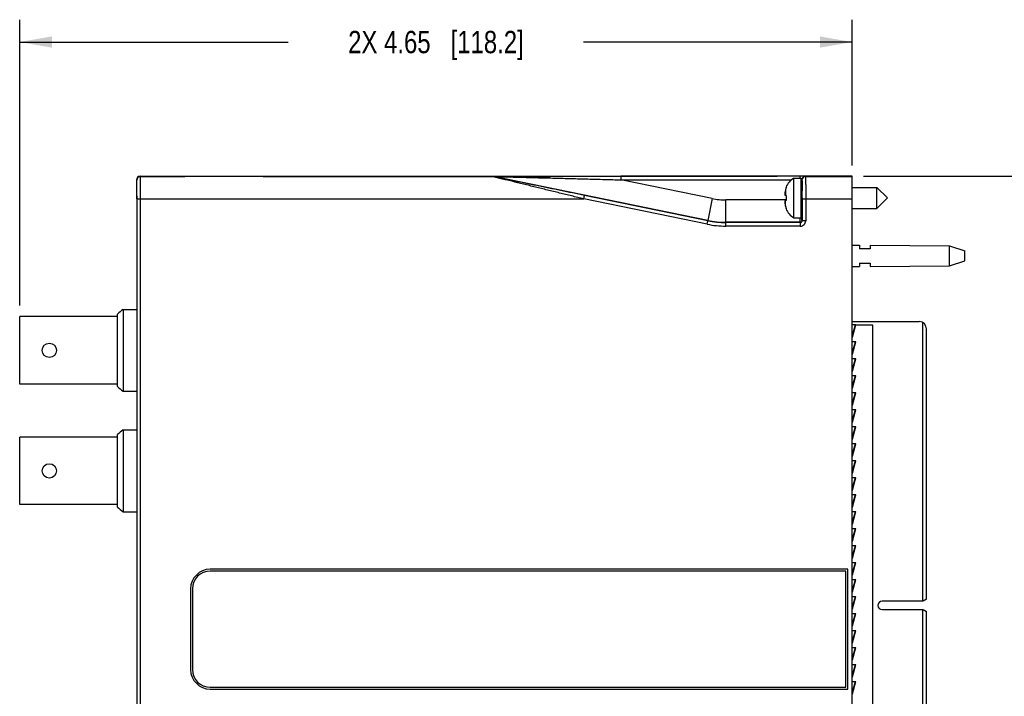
# Model space of a CAD drawing. Header units: inches. Extents: x 0 to 22, y 0 to 17.
# Tile 4 of 16: x 7.8 to 13.3, y 9.1 to 12.9. Entities that reach past the tile are written whole.
import ezdxf

# ---------------------------------------------------------------- set-up
doc = ezdxf.new("R2010")
doc.units = ezdxf.units.IN
doc.header["$LTSCALE"] = 1.21
doc.header["$MEASUREMENT"] = 0
doc.layers.get('0').update_dxf_attribs({"linetype": 'CONTINUOUS'})
doc.layers.add('DIMENSIONS', color=7, linetype='CONTINUOUS')
doc.styles.get("Standard").update_dxf_attribs({"font": 'txt', "width": 0.8})
doc.dimstyles.new('DIMSTYLE_1', dxfattribs={"dimtxt": 0.125, "dimasz": 0.18, "dimexe": 0.18, "dimexo": 0.0625, "dimgap": 0.09, "dimtad": 0, "dimtih": 1, "dimtoh": 1, "dimzin": 4, "dimdsep": 46, "dimtxsty": 'STANDARD', "dimblk": '_FILLED', "dimblk1": '_FILLED', "dimblk2": '_FILLED', "dimcen": 0.09, "dimadec": 0, "dimazin": 0, "dimtp": 0.01, "dimtm": 0.01, "dimtfac": 1, "dimtofl": 0, "dimtmove": 0, "dimatfit": 3, "dimldrblk": '_FILLED', "dimfxl": 1, "dimtolj": 1, "dimtzin": 4, "dimarcsym": 0})

# ---------------------------------------------------------------- blocks, each defined once
blk = doc.blocks.new('_FILLED')
at = {"color": 0, "linetype": 'BYBLOCK'}
blk.add_solid([(0, 0), (-1, 0.174), (-1, -0.174)], dxfattribs=at)
blk = doc.blocks.new('*D2')
at = {"layer": 'DIMENSIONS', "color": 2, "linetype": 'CONTINUOUS'}
for p, q in [((7.8294, 11.3242), (7.8294, 12.9217)), ((12.4818, 12.107), (12.4818, 12.9217)), ((7.8294, 12.7967), (9.3306, 12.7967)), ((12.4818, 12.7967), (10.9806, 12.7967))]:
    blk.add_line(p, q, dxfattribs=at)
at = {"layer": 'DIMENSIONS', "color": 2, "linetype": 'CONTINUOUS', "xscale": 0.18, "yscale": 0.18, "zscale": 0.18, "rotation": 180}
blk.add_blockref('_FILLED', (7.8294, 12.7967), dxfattribs=at)
at = {"layer": 'DIMENSIONS', "color": 2, "linetype": 'CONTINUOUS', "xscale": 0.18, "yscale": 0.18, "zscale": 0.18}
blk.add_blockref('_FILLED', (12.4818, 12.7967), dxfattribs=at)
at = {"layer": 'DIMENSIONS', "color": 2, "linetype": 'CONTINUOUS', "insert": (10.1556, 12.8592), "char_height": 0.125, "width": 1.525, "attachment_point": 2, "line_spacing_factor": 0.9}
blk.add_mtext('2X 4.65{\\Ftxt.shx;\\W1.000000;\\H0.125000; }[118.2]', dxfattribs=at)
blk = doc.blocks.new('*D17')
at = {"layer": 'DIMENSIONS', "color": 2, "linetype": 'CONTINUOUS'}
for p, q in [((12.5443, 12.0462), (14.2368, 12.0462)), ((14.1118, 12.0462), (14.1118, 9.6387)), ((14.1118, 6.9811), (14.1118, 9.3887)), ((12.5443, 6.9811), (14.2368, 6.9811))]:
    blk.add_line(p, q, dxfattribs=at)
at = {"layer": 'DIMENSIONS', "color": 2, "linetype": 'CONTINUOUS', "xscale": 0.18, "yscale": 0.18, "zscale": 0.18}
for p, rotation in [((14.1118, 12.0462), 90), ((14.1118, 6.9811), 270)]:
    blk.add_blockref('_FILLED', p, dxfattribs=dict(at, rotation=rotation))
at = {"layer": 'DIMENSIONS', "color": 2, "linetype": 'CONTINUOUS', "insert": (14.1118, 9.5762), "char_height": 0.125, "width": 1.225, "attachment_point": 2, "line_spacing_factor": 0.9}
blk.add_mtext('5.07{\\Ftxt.shx;\\W1.000000;\\H0.125000; }[128.7]', dxfattribs=at)

msp = doc.modelspace()

# ---------------------------------------------------------------- linework, layer by layer
at = {"color": 7, "linetype": 'CONTINUOUS'}
for p, q in [((8.4818, 12.0267), (8.4818, 11.9728)), ((8.5018, 12.0467), (8.6268, 12.0467)), ((8.6278, 12.0458), (8.6268, 12.0467)), ((9.1908, 12.0447), (8.7528, 12.0447)), ((9.3168, 12.0467), (9.3158, 12.0458)), ((9.3168, 12.0467), (12.0618, 12.0467)), ((12.4818, 12.0462), (11.1897, 12.046)), ((12.1565, 11.8145), (12.1565, 12.035)), ((12.1565, 12.035), (12.1968, 12.035)), ((12.1968, 11.8145), (12.1968, 12.0349)), ((12.1999, 11.9641), (12.1999, 12.0257)), ((12.4818, 6.9811), (12.4818, 12.0462)), ((8.484, 11.9706), (8.4818, 11.9728)), ((12.1121, 11.9848), (12.1121, 11.983)), ((12.4818, 11.9838), (12.62, 11.9838)), ((12.62, 11.8657), (12.62, 11.9838)), ((12.62, 11.9838), (12.6791, 11.9247)), ((8.4845, 11.9195), (8.4845, 11.9226)), ((8.485, 7.108), (8.485, 11.9195)), ((11.6749, 11.7977), (10.9855, 11.9391)), ((12.1057, 11.94), (12.1121, 11.9392)), ((12.1121, 11.9102), (12.1057, 11.9094)), ((12.1121, 11.9392), (12.1121, 11.9102)), ((12.202, 11.9195), (12.202, 11.7975)), ((12.62, 11.8657), (12.6791, 11.9247)), ((12.1121, 11.8664), (12.1121, 11.8647)), ((12.4818, 11.8657), (12.62, 11.8657)), ((12.192, 11.7875), (11.7753, 11.7875)), ((12.1565, 11.8145), (12.1968, 11.8145)), ((12.4818, 11.6607), (12.5218, 11.6604)), ((12.5218, 11.6604), (12.5218, 11.6407)), ((12.5818, 11.6407), (12.5218, 11.6407)), ((12.5818, 11.66), (12.5818, 11.6407)), ((12.5818, 11.66), (13.0257, 11.6567)), ((13.0257, 11.5447), (13.0257, 11.6567)), ((13.0257, 11.6567), (13.1118, 11.6287)), ((13.1118, 11.5727), (13.1118, 11.6287)), ((12.5218, 11.5607), (12.5218, 11.541)), ((12.5218, 11.5607), (12.5818, 11.5607)), ((12.5818, 11.5607), (12.5818, 11.5415)), ((13.0257, 11.5447), (13.1118, 11.5727)), ((12.4818, 11.5407), (12.5218, 11.541)), ((12.5818, 11.5415), (13.0257, 11.5447)), ((8.4068, 11.3018), (8.4068, 10.8437)), ((8.4068, 11.3018), (8.485, 11.3018)), ((7.8294, 10.8838), (7.8294, 11.2617)), ((8.3768, 11.2617), (7.8294, 11.2617)), ((8.3768, 10.8698), (8.3768, 11.2756)), ((12.4818, 11.2332), (12.8568, 11.2332)), ((12.8772, 9.6698), (12.8772, 11.2277)), ((12.4818, 11.2167), (12.5013, 11.2167)), ((12.4991, 11.2144), (12.4818, 11.1574)), ((12.5011, 11.2141), (12.4818, 11.1448)), ((12.501, 11.2139), (12.4818, 11.1506)), ((12.4992, 11.2148), (12.4991, 11.2144)), ((12.4991, 11.2144), (12.501, 11.2139)), ((12.5011, 11.2141), (12.501, 11.2139)), ((12.5968, 11.2142), (12.5011, 11.2142)), ((12.5013, 11.2167), (12.5012, 11.2148)), ((12.5968, 7.8142), (12.5968, 11.2142)), ((12.8968, 9.681), (12.8968, 11.1932)), ((12.4818, 11.1217), (12.5013, 11.1217)), ((12.4991, 11.1194), (12.4818, 11.0624)), ((12.5011, 11.1191), (12.4818, 11.0498)), ((12.501, 11.1189), (12.4818, 11.0556)), ((12.4992, 11.1198), (12.4991, 11.1194)), ((12.4991, 11.1194), (12.501, 11.1189)), ((12.5011, 11.1191), (12.501, 11.1189)), ((12.5013, 11.1217), (12.5012, 11.1198)), ((12.4818, 11.0267), (12.5013, 11.0267)), ((12.4991, 11.0244), (12.4818, 10.9674)), ((12.5011, 11.0241), (12.4818, 10.9548)), ((12.501, 11.0239), (12.4818, 10.9606)), ((12.4992, 11.0248), (12.4991, 11.0244)), ((12.4991, 11.0244), (12.501, 11.0239)), ((12.5011, 11.0241), (12.501, 11.0239)), ((12.5013, 11.0267), (12.5012, 11.0248)), ((12.4818, 10.9317), (12.5013, 10.9317)), ((12.4991, 10.9294), (12.4818, 10.8724)), ((12.5011, 10.9291), (12.4818, 10.8598)), ((12.501, 10.9289), (12.4818, 10.8656)), ((12.4992, 10.9298), (12.4991, 10.9294)), ((12.4991, 10.9294), (12.501, 10.9289)), ((12.5011, 10.9291), (12.501, 10.9289)), ((12.5013, 10.9317), (12.5012, 10.9298)), ((8.3768, 10.8838), (7.8294, 10.8838)), ((8.4068, 10.8437), (8.485, 10.8437)), ((12.4818, 10.8367), (12.5013, 10.8367)), ((12.4991, 10.8344), (12.4818, 10.7774)), ((12.5011, 10.8341), (12.4818, 10.7648)), ((12.501, 10.8339), (12.4818, 10.7706)), ((12.4992, 10.8348), (12.4991, 10.8344)), ((12.4991, 10.8344), (12.501, 10.8339)), ((12.5011, 10.8341), (12.501, 10.8339)), ((12.5013, 10.8367), (12.5012, 10.8348)), ((12.4818, 10.7417), (12.5013, 10.7417)), ((12.4991, 10.7394), (12.4818, 10.6824)), ((12.5011, 10.7391), (12.4818, 10.6698)), ((12.501, 10.7389), (12.4818, 10.6756)), ((12.4992, 10.7398), (12.4991, 10.7394)), ((12.4991, 10.7394), (12.501, 10.7389)), ((12.5011, 10.7391), (12.501, 10.7389)), ((12.5013, 10.7417), (12.5012, 10.7398)), ((8.4068, 10.6281), (8.4068, 10.17)), ((8.4068, 10.6281), (8.485, 10.6281)), ((12.4818, 10.6467), (12.5013, 10.6467)), ((12.4991, 10.6444), (12.4818, 10.5874)), ((12.5011, 10.6441), (12.4818, 10.5748)), ((12.501, 10.6439), (12.4818, 10.5806)), ((12.4992, 10.6448), (12.4991, 10.6444)), ((12.4991, 10.6444), (12.501, 10.6439)), ((12.5011, 10.6441), (12.501, 10.6439)), ((12.5013, 10.6467), (12.5012, 10.6448)), ((7.8294, 10.2101), (7.8294, 10.588)), ((8.3768, 10.588), (7.8294, 10.588)), ((8.3768, 10.1961), (8.3768, 10.6019)), ((12.4818, 10.5517), (12.5013, 10.5517)), ((12.4991, 10.5494), (12.4818, 10.4924)), ((12.5011, 10.5491), (12.4818, 10.4798)), ((12.501, 10.5489), (12.4818, 10.4856)), ((12.4992, 10.5498), (12.4991, 10.5494)), ((12.4991, 10.5494), (12.501, 10.5489)), ((12.5011, 10.5491), (12.501, 10.5489)), ((12.5013, 10.5517), (12.5012, 10.5498)), ((12.4818, 10.4567), (12.5013, 10.4567)), ((12.4992, 10.4548), (12.4991, 10.4544)), ((12.5013, 10.4567), (12.5012, 10.4548)), ((12.4991, 10.4544), (12.4818, 10.3974)), ((12.5011, 10.4541), (12.4818, 10.3848)), ((12.501, 10.4539), (12.4818, 10.3906)), ((12.4991, 10.4544), (12.501, 10.4539)), ((12.5011, 10.4541), (12.501, 10.4539)), ((12.4818, 10.3617), (12.5013, 10.3617)), ((12.4991, 10.3594), (12.4818, 10.3024)), ((12.5011, 10.3591), (12.4818, 10.2898)), ((12.501, 10.3589), (12.4818, 10.2956)), ((12.4992, 10.3598), (12.4991, 10.3594)), ((12.4991, 10.3594), (12.501, 10.3589)), ((12.5011, 10.3591), (12.501, 10.3589)), ((12.5013, 10.3617), (12.5012, 10.3598)), ((12.4818, 10.2667), (12.5013, 10.2667)), ((12.4991, 10.2644), (12.4818, 10.2074)), ((12.5011, 10.2641), (12.4818, 10.1948)), ((12.501, 10.2639), (12.4818, 10.2006)), ((12.4992, 10.2648), (12.4991, 10.2644)), ((12.4991, 10.2644), (12.501, 10.2639)), ((12.5011, 10.2641), (12.501, 10.2639)), ((12.5013, 10.2667), (12.5012, 10.2648)), ((8.3768, 10.2101), (7.8294, 10.2101)), ((8.4068, 10.17), (8.485, 10.17)), ((12.4818, 10.1717), (12.5013, 10.1717)), ((12.4991, 10.1694), (12.4818, 10.1124)), ((12.5011, 10.1691), (12.4818, 10.0998)), ((12.501, 10.1689), (12.4818, 10.1056)), ((12.4992, 10.1698), (12.4991, 10.1694)), ((12.4991, 10.1694), (12.501, 10.1689)), ((12.5011, 10.1691), (12.501, 10.1689)), ((12.5013, 10.1717), (12.5012, 10.1698)), ((12.4818, 10.0767), (12.5013, 10.0767)), ((12.4991, 10.0744), (12.4818, 10.0174)), ((12.5011, 10.0741), (12.4818, 10.0048)), ((12.501, 10.0739), (12.4818, 10.0106)), ((12.4992, 10.0748), (12.4991, 10.0744)), ((12.4991, 10.0744), (12.501, 10.0739)), ((12.5011, 10.0741), (12.501, 10.0739)), ((12.5013, 10.0767), (12.5012, 10.0748)), ((12.4818, 9.9817), (12.5013, 9.9817)), ((12.4991, 9.9794), (12.4818, 9.9224)), ((12.5011, 9.9791), (12.4818, 9.9098)), ((12.501, 9.9789), (12.4818, 9.9156)), ((12.4992, 9.9798), (12.4991, 9.9794)), ((12.4991, 9.9794), (12.501, 9.9789)), ((12.5011, 9.9791), (12.501, 9.9789)), ((12.5013, 9.9817), (12.5012, 9.9798)), ((12.4818, 9.8867), (12.5013, 9.8867)), ((12.4991, 9.8844), (12.4818, 9.8274)), ((12.5011, 9.8841), (12.4818, 9.8148)), ((12.501, 9.8839), (12.4818, 9.8206)), ((12.4992, 9.8848), (12.4991, 9.8844)), ((12.4991, 9.8844), (12.501, 9.8839)), ((12.5011, 9.8841), (12.501, 9.8839)), ((12.5013, 9.8867), (12.5012, 9.8848)), ((12.4568, 9.8487), (8.8945, 9.8487)), ((12.4468, 9.8387), (8.8945, 9.8387)), ((12.4468, 9.1887), (12.4468, 9.8387)), ((12.4568, 9.1787), (12.4568, 9.8487)), ((12.4818, 9.7917), (12.5013, 9.7917)), ((12.4991, 9.7894), (12.4818, 9.7324)), ((12.5011, 9.7891), (12.4818, 9.7198)), ((12.501, 9.7889), (12.4818, 9.7256)), ((12.4992, 9.7898), (12.4991, 9.7894)), ((12.4991, 9.7894), (12.501, 9.7889)), ((12.5011, 9.7891), (12.501, 9.7889)), ((12.5013, 9.7917), (12.5012, 9.7898)), ((8.7845, 9.7387), (8.7845, 9.2887)), ((8.7945, 9.7387), (8.7945, 9.2887)), ((12.4818, 9.6967), (12.5013, 9.6967)), ((12.4991, 9.6944), (12.4818, 9.6374)), ((12.5011, 9.6941), (12.4818, 9.6248)), ((12.501, 9.6939), (12.4818, 9.6306)), ((12.4992, 9.6948), (12.4991, 9.6944)), ((12.4991, 9.6944), (12.501, 9.6939)), ((12.5011, 9.6941), (12.501, 9.6939)), ((12.5013, 9.6967), (12.5012, 9.6948)), ((12.8772, 9.6698), (12.6488, 9.6698)), ((12.8968, 9.681), (12.8776, 9.6698)), ((12.4818, 9.6017), (12.5013, 9.6017)), ((12.4991, 9.5994), (12.4818, 9.5424)), ((12.5011, 9.5991), (12.4818, 9.5298)), ((12.501, 9.5989), (12.4818, 9.5356)), ((12.4992, 9.5998), (12.4991, 9.5994)), ((12.4991, 9.5994), (12.501, 9.5989)), ((12.5011, 9.5991), (12.501, 9.5989)), ((12.5013, 9.6017), (12.5012, 9.5998)), ((12.6488, 9.6234), (12.8772, 9.6234)), ((12.8772, 7.7998), (12.8772, 9.6234)), ((12.8776, 9.6234), (12.8968, 9.6122)), ((12.8968, 7.8342), (12.8968, 9.6122)), ((12.4818, 9.5067), (12.5013, 9.5067)), ((12.4991, 9.5044), (12.4818, 9.4474)), ((12.5011, 9.5041), (12.4818, 9.4348)), ((12.501, 9.5039), (12.4818, 9.4406)), ((12.4992, 9.5048), (12.4991, 9.5044)), ((12.4991, 9.5044), (12.501, 9.5039)), ((12.5011, 9.5041), (12.501, 9.5039)), ((12.5013, 9.5067), (12.5012, 9.5048)), ((12.4818, 9.4117), (12.5013, 9.4117)), ((12.4991, 9.4094), (12.4818, 9.3524)), ((12.4992, 9.4098), (12.4991, 9.4094)), ((12.4991, 9.4094), (12.501, 9.4089)), ((12.5013, 9.4117), (12.5012, 9.4098)), ((12.5011, 9.4091), (12.4818, 9.3398)), ((12.501, 9.4089), (12.4818, 9.3456)), ((12.5011, 9.4091), (12.501, 9.4089)), ((12.4818, 9.3167), (12.5013, 9.3167)), ((12.4991, 9.3144), (12.4818, 9.2574)), ((12.5011, 9.3141), (12.4818, 9.2448)), ((12.501, 9.3139), (12.4818, 9.2506)), ((12.4992, 9.3148), (12.4991, 9.3144)), ((12.4991, 9.3144), (12.501, 9.3139)), ((12.5011, 9.3141), (12.501, 9.3139)), ((12.5013, 9.3167), (12.5012, 9.3148)), ((12.4818, 9.2217), (12.5013, 9.2217)), ((12.4991, 9.2194), (12.4818, 9.1624)), ((12.5011, 9.2191), (12.4818, 9.1498)), ((12.501, 9.2189), (12.4818, 9.1556)), ((12.4992, 9.2198), (12.4991, 9.2194)), ((12.4991, 9.2194), (12.501, 9.2189)), ((12.5011, 9.2191), (12.501, 9.2189)), ((12.5013, 9.2217), (12.5012, 9.2198)), ((8.8945, 9.1887), (12.4468, 9.1887)), ((8.8945, 9.1787), (12.4568, 9.1787))]:
    msp.add_line(p, q, dxfattribs=at)
at = {"color": 9, "linetype": 'CONTINUOUS'}
for p, q in [((8.484, 12.0245), (8.4818, 12.0267)), ((8.504, 12.0445), (8.5018, 12.0467)), ((8.504, 12.0445), (8.7528, 12.0447)), ((9.1908, 12.0447), (10.4741, 12.0445)), ((10.4741, 12.0445), (10.4741, 12.0447)), ((10.4781, 12.0441), (10.4782, 12.0443)), ((11.675, 11.7988), (10.4782, 12.0443)), ((11.1897, 12.046), (11.1897, 12.026)), ((11.1897, 12.026), (12.144, 12.026)), ((11.7001, 11.9213), (11.1897, 12.026)), ((12.1899, 12.046), (12.1899, 12.035)), ((12.1971, 12.0259), (12.1999, 12.0257)), ((12.1999, 12.0257), (12.2011, 12.0245)), ((12.2199, 12.0457), (12.2211, 12.0445)), ((12.2211, 12.0445), (12.4818, 12.0445)), ((8.4848, 11.9707), (8.4848, 11.9717)), ((12.1086, 11.9707), (12.1086, 11.9397)), ((12.2019, 11.9716), (12.2019, 11.9683)), ((12.2019, 11.9683), (12.2019, 11.9644)), ((8.485, 11.9195), (10.9815, 11.9195)), ((8.505, 7.108), (8.505, 11.9195)), ((10.9815, 11.9195), (10.9855, 11.9391)), ((11.6709, 11.7781), (10.9815, 11.9195)), ((11.7001, 11.9213), (11.675, 11.7988)), ((11.7754, 11.7886), (11.7754, 11.9136)), ((12.1121, 11.9136), (11.7754, 11.9136)), ((12.1086, 11.8788), (12.1086, 11.9098)), ((12.2007, 11.9113), (12.2007, 11.9382)), ((12.202, 11.9248), (12.202, 11.9195)), ((12.202, 11.9195), (12.4818, 11.9195)), ((12.222, 11.9195), (12.222, 11.7975)), ((12.1999, 11.8842), (12.1999, 11.8853)), ((12.1999, 11.8813), (12.1999, 11.8842)), ((12.2004, 11.8145), (12.1999, 11.8813)), ((11.6709, 11.7781), (11.6749, 11.7977)), ((11.7753, 11.7875), (11.7754, 11.7886)), ((11.7753, 11.7675), (11.7753, 11.7875)), ((12.1909, 11.7886), (11.7754, 11.7886)), ((12.1906, 11.7932), (12.1903, 11.8136)), ((12.1909, 11.7886), (12.1906, 11.7932)), ((12.192, 11.7875), (12.1909, 11.7886)), ((12.192, 11.7875), (12.192, 11.7675)), ((12.2006, 11.8027), (12.2004, 11.8145)), ((12.2009, 11.7986), (12.2006, 11.8027)), ((12.202, 11.7975), (12.2009, 11.7986)), ((12.222, 11.7975), (12.202, 11.7975)), ((12.192, 11.7675), (11.7753, 11.7675)), ((12.4995, 11.2167), (12.4989, 11.2147)), ((12.4995, 11.1217), (12.4989, 11.1197)), ((12.4995, 11.0267), (12.4989, 11.0247)), ((12.4995, 10.9317), (12.4989, 10.9297)), ((12.4995, 10.8367), (12.4989, 10.8347)), ((12.4995, 10.7417), (12.4989, 10.7397)), ((12.4995, 10.6467), (12.4989, 10.6447)), ((12.4995, 10.5517), (12.4989, 10.5497)), ((12.4995, 10.4567), (12.4989, 10.4547)), ((12.4995, 10.3617), (12.4989, 10.3597)), ((12.4995, 10.2667), (12.4989, 10.2647)), ((12.4995, 10.1717), (12.4989, 10.1697)), ((12.4995, 10.0767), (12.4989, 10.0747)), ((12.4995, 9.9817), (12.4989, 9.9797)), ((12.4995, 9.8867), (12.4989, 9.8847)), ((12.4995, 9.7917), (12.4989, 9.7897)), ((12.4989, 9.6947), (12.4995, 9.6967)), ((12.4989, 9.5997), (12.4995, 9.6017)), ((12.4989, 9.5047), (12.4995, 9.5067)), ((12.4989, 9.4097), (12.4995, 9.4117)), ((12.4989, 9.3147), (12.4995, 9.3167)), ((12.4989, 9.2197), (12.4995, 9.2217))]:
    msp.add_line(p, q, dxfattribs=at)
at = {"color": 7, "linetype": 'CONTINUOUS'}
for centre in [(7.9953, 11.0727), (7.9953, 10.399)]:
    msp.add_circle(centre, 0.04, dxfattribs=at)
at = {"color": 9, "linetype": 'CONTINUOUS'}
for centre, radius, start, end in [((8.504, 12.0245), 0.02, 90.0053, 179.9947), ((10.4741, 12.0247), 0.0201, 78.4242, 89.9848), ((10.4741, 12.0244), 0.0201, 78.4242, 89.9848), ((12.2199, 12.0257), 0.02, 90.0094, 179.9403), ((12.2211, 12.0245), 0.02, 90.0101, 179.9251), ((-2.5639, 11.92), 11.0489, 359.99742, 0.26271), ((1.6404, 11.9214), 10.5616, 0.01801, 0.23317), ((11.7754, 12.2886), 0.375, 258.4088, 270.0002), ((11.7753, 12.2875), 0.52, 258.4088, 270.0002), ((11.7753, 12.2875), 0.5, 258.4086, 270.0004), ((11.7754, 12.2886), 0.5, 258.409, 270), ((12.1909, 11.7984), 0.00971, 270.019, 274.7285), ((12.192, 11.7975), 0.03, 269.9991, 0.0009), ((12.192, 11.7975), 0.01, 269.9843, 0.0157)]:
    msp.add_arc(centre, radius, start, end, dxfattribs=at)
at = {"color": 7, "linetype": 'CONTINUOUS'}
for centre, radius, start, end in [((12.1996, 11.9522), 0.0933, 117.5225, 159.5639), ((12.2668, 11.9386), 0.1618, 175.686, 177.726), ((12.1611, 11.9489), 0.0561, 183.9197, 189.1173), ((12.2665, 11.9387), 0.1615, 174.6473, 175.6856), ((12.3215, 11.9247), 0.2178, 167.8219, 172.3461), ((12.2046, 11.95), 0.0982, 160.337, 167.8353), ((12.2055, 11.9498), 0.0991, 165.4054, 167.8231), ((12.2042, 11.9501), 0.0978, 162.9, 164.0895), ((12.2037, 11.9503), 0.0972, 160.3163, 162.901), ((12.2007, 11.968), 0.00394, 180, 270), ((12.1605, 11.9006), 0.0556, 174.3547, 176.0868), ((12.2668, 11.9108), 0.1618, 182.274, 184.314), ((12.1612, 11.9005), 0.0563, 172.6372, 174.3543), ((12.1621, 11.9004), 0.0571, 170.9079, 172.6368), ((12.2665, 11.9108), 0.1615, 184.3145, 185.3527), ((12.3215, 11.9247), 0.2178, 187.6539, 192.1781), ((12.2055, 11.8997), 0.0991, 192.1769, 194.5946), ((12.2046, 11.8995), 0.0982, 192.1647, 199.663), ((12.2042, 11.8994), 0.0978, 195.9105, 197.1008), ((12.2037, 11.8992), 0.0972, 197.0998, 199.6837), ((12.1996, 11.8972), 0.0933, 200.4361, 242.4775), ((12.2007, 11.8814), 0.00394, 90, 180), ((17.5918, 0.7238), 14.0092, 130.96845, 131.13114), ((12.8568, 11.1932), 0.04, 0, 90), ((12.4898, 11.2172), 0.00974, 345.834, 357.2073), ((12.4941, 11.216), 0.00724, 344.467, 350.3096), ((12.4898, 11.1222), 0.00974, 345.834, 357.2073), ((12.4941, 11.121), 0.00724, 344.467, 350.3096), ((12.4898, 11.0272), 0.00974, 345.834, 357.2073), ((12.4941, 11.026), 0.00724, 344.467, 350.3096), ((12.4898, 10.9322), 0.00974, 345.834, 357.2073), ((12.4941, 10.931), 0.00724, 344.467, 350.3096), ((17.5918, 21.4216), 14.0092, 228.86886, 229.03155), ((12.4898, 10.8372), 0.00974, 345.834, 357.2073), ((12.4941, 10.836), 0.00724, 344.467, 350.3096), ((12.4898, 10.7422), 0.00974, 345.834, 357.2073), ((12.4941, 10.741), 0.00724, 344.467, 350.3096), ((17.5918, 0.0501), 14.0092, 130.96845, 131.13114), ((12.4898, 10.6472), 0.00974, 345.834, 357.2073), ((12.4941, 10.646), 0.00724, 344.467, 350.3096), ((12.4898, 10.5522), 0.00974, 345.834, 357.2073), ((12.4941, 10.551), 0.00724, 344.467, 350.3096), ((12.4898, 10.4572), 0.00974, 345.834, 357.2073), ((12.4941, 10.456), 0.00724, 344.467, 350.3096), ((12.4898, 10.3622), 0.00974, 345.834, 357.2073), ((12.4941, 10.361), 0.00724, 344.467, 350.3096), ((12.4898, 10.2672), 0.00974, 345.834, 357.2073), ((12.4941, 10.266), 0.00724, 344.467, 350.3096), ((17.5918, 20.7479), 14.0092, 228.86886, 229.03155), ((12.4898, 10.1722), 0.00974, 345.834, 357.2073), ((12.4941, 10.171), 0.00724, 344.467, 350.3096), ((12.4898, 10.0772), 0.00974, 345.834, 357.2073), ((12.4941, 10.076), 0.00724, 344.467, 350.3096), ((12.4898, 9.9822), 0.00974, 345.834, 357.2073), ((12.4941, 9.981), 0.00724, 344.467, 350.3096), ((12.4898, 9.8872), 0.00974, 345.834, 357.2073), ((12.4941, 9.886), 0.00724, 344.467, 350.3096), ((8.8945, 9.7387), 0.11, 90, 180), ((8.8945, 9.7387), 0.1, 90, 180), ((12.4898, 9.7922), 0.00974, 345.834, 357.2073), ((12.4941, 9.791), 0.00724, 344.467, 350.3096), ((12.4898, 9.6972), 0.00974, 345.834, 357.2073), ((12.4941, 9.696), 0.00724, 344.467, 350.3096), ((12.6488, 9.6466), 0.0232, 90, 270), ((12.4898, 9.6022), 0.00974, 345.834, 357.2073), ((12.4941, 9.601), 0.00724, 344.467, 350.3096), ((12.4898, 9.5072), 0.00974, 345.834, 357.2073), ((12.4941, 9.506), 0.00724, 344.467, 350.3096), ((12.4898, 9.4122), 0.00974, 345.834, 357.2073), ((12.4941, 9.411), 0.00724, 344.467, 350.3096), ((12.4898, 9.3172), 0.00974, 345.834, 357.2073), ((12.4941, 9.316), 0.00724, 344.467, 350.3096), ((8.8945, 9.2887), 0.11, 180, 270), ((8.8945, 9.2887), 0.1, 180, 270), ((12.4898, 9.2222), 0.00974, 345.834, 357.2073), ((12.4941, 9.221), 0.00724, 344.467, 350.3096)]:
    msp.add_arc(centre, radius, start, end, dxfattribs=at)
for centre, major_axis, ratio, start_param, end_param in [((8.5018, 12.0267), (0.0141, -0.0141), 0.999924, 2.356233, 3.926953), ((8.484, 11.9226), (0, 0.048), 0.008727, -1.570796, -0.008727), ((12.201, 11.9247), (0, 0.0492), 0.008727, 4.712389, 6.806818), ((12.201, 11.9247), (0, 0.0492), 0.008727, -3.665225, -2.26894)]:
    msp.add_ellipse(centre, major_axis=major_axis, ratio=ratio, start_param=start_param, end_param=end_param, dxfattribs=at)
at = {"color": 9, "linetype": 'CONTINUOUS'}
for points, knots in [([(8.4848, 11.9717), (8.4848, 11.9755), (8.4848, 11.9827), (8.4847, 11.9915), (8.4846, 11.998), (8.4846, 12.0023), (8.4846, 12.0063), (8.4845, 12.01), (8.4845, 12.0132), (8.4844, 12.0161), (8.4843, 12.0185), (8.4843, 12.0203), (8.4843, 12.0215), (8.4842, 12.0223), (8.4842, 12.0229), (8.4842, 12.0234), (8.4841, 12.0239), (8.4841, 12.0241), (8.4841, 12.0243), (8.4841, 12.0244), (8.4841, 12.0245), (8.4841, 12.0245), (8.484, 12.0245)], [0, 0, 0, 0, 0.215617, 0.410903, 0.499825, 0.582439, 0.658412, 0.727413, 0.789126, 0.843315, 0.889763, 0.928253, 0.944448, 0.958591, 0.970673, 0.980688, 0.988627, 0.994486, 0.996635, 0.998265, 0.99938, 1, 1, 1, 1]), ([(8.505, 11.9195), (8.505, 11.9276), (8.5049, 11.9396), (8.5049, 11.9555), (8.5049, 11.9669), (8.5048, 11.9779), (8.5048, 11.9884), (8.5047, 11.9982), (8.5047, 12.0072), (8.5046, 12.0154), (8.5046, 12.0227), (8.5045, 12.0282), (8.5044, 12.0321), (8.5044, 12.0346), (8.5044, 12.0368), (8.5043, 12.0388), (8.5043, 12.0404), (8.5042, 12.0416), (8.5042, 12.0425), (8.5042, 12.043), (8.5042, 12.0434), (8.5041, 12.0438), (8.5041, 12.0441), (8.5041, 12.0443), (8.5041, 12.0444), (8.5041, 12.0445), (8.504, 12.0445)], [0, 0, 0, 0, 0.193947, 0.28872, 0.380672, 0.468971, 0.552802, 0.631388, 0.703973, 0.769835, 0.828375, 0.879025, 0.901232, 0.921295, 0.93917, 0.954811, 0.968173, 0.979221, 0.983872, 0.987939, 0.99142, 0.994314, 0.996618, 0.998332, 0.999456, 1, 1, 1, 1]), ([(10.4741, 12.0447), (10.4741, 12.0447), (10.4742, 12.0447), (10.4742, 12.0447), (10.4742, 12.0448), (10.4743, 12.0448), (10.4744, 12.0448), (10.4745, 12.0448), (10.4748, 12.0448), (10.4751, 12.0448), (10.4755, 12.0448), (10.4759, 12.0448), (10.4764, 12.0448), (10.477, 12.0448), (10.4779, 12.0449), (10.4791, 12.0449), (10.4806, 12.0449), (10.4823, 12.0449), (10.4842, 12.0449), (10.4861, 12.045), (10.4881, 12.045), (10.491, 12.045), (10.4947, 12.045), (10.4993, 12.0451), (10.5041, 12.0451), (10.5091, 12.0451), (10.5141, 12.0451), (10.521, 12.0452), (10.5297, 12.0452), (10.5404, 12.0453), (10.5513, 12.0453), (10.5622, 12.0453), (10.5733, 12.0454), (10.5844, 12.0454), (10.5957, 12.0454), (10.6107, 12.0455), (10.6297, 12.0455), (10.6525, 12.0456), (10.6755, 12.0456), (10.6985, 12.0456), (10.7216, 12.0457), (10.7448, 12.0457), (10.7758, 12.0458), (10.8146, 12.0458), (10.8613, 12.0458), (10.9081, 12.0459), (10.9549, 12.0459), (11.0018, 12.0459), (11.0487, 12.046), (11.1114, 12.046), (11.1583, 12.046), (11.1897, 12.046)], [0, 0, 0, 0, 0.000017, 0.00006, 0.000128, 0.000223, 0.000343, 0.000489, 0.000852, 0.00131, 0.001859, 0.002494, 0.003213, 0.004009, 0.00488, 0.006827, 0.009017, 0.011414, 0.013983, 0.016695, 0.019535, 0.022489, 0.028677, 0.035156, 0.041869, 0.048768, 0.055815, 0.062986, 0.077622, 0.09256, 0.107724, 0.123064, 0.138544, 0.154138, 0.169826, 0.185593, 0.217319, 0.249249, 0.281334, 0.313543, 0.345853, 0.378244, 0.410704, 0.475788, 0.541042, 0.606422, 0.671896, 0.737441, 0.803039, 0.868673, 1, 1, 1, 1]), ([(10.9815, 11.9195), (10.9589, 11.925), (10.9251, 11.9333), (10.8801, 11.9443), (10.8463, 11.9526), (10.8126, 11.9608), (10.7789, 11.9691), (10.7453, 11.9773), (10.7118, 11.9855), (10.684, 11.9924), (10.6618, 11.9978), (10.6452, 12.0019), (10.6287, 12.006), (10.6122, 12.01), (10.5959, 12.014), (10.5797, 12.018), (10.5636, 12.022), (10.5504, 12.0253), (10.5399, 12.0279), (10.5321, 12.0298), (10.5245, 12.0317), (10.517, 12.0336), (10.5097, 12.0354), (10.5037, 12.0369), (10.4991, 12.0381), (10.4957, 12.0389), (10.4924, 12.0397), (10.4893, 12.0405), (10.4863, 12.0413), (10.4836, 12.042), (10.4814, 12.0425), (10.4798, 12.0429), (10.4787, 12.0432), (10.4777, 12.0435), (10.4768, 12.0437), (10.476, 12.0439), (10.4755, 12.0441), (10.4751, 12.0442), (10.4748, 12.0443), (10.4746, 12.0443), (10.4744, 12.0444), (10.4743, 12.0444), (10.4742, 12.0444), (10.4742, 12.0445), (10.4741, 12.0445), (10.4741, 12.0445), (10.4741, 12.0445), (10.4741, 12.0445)], [0, 0, 0, 0, 0.133257, 0.199843, 0.266375, 0.332831, 0.399183, 0.465397, 0.531427, 0.597208, 0.629978, 0.662647, 0.695195, 0.727596, 0.759814, 0.791801, 0.823489, 0.854775, 0.870221, 0.885499, 0.90057, 0.915386, 0.92987, 0.943925, 0.950743, 0.957386, 0.963827, 0.970023, 0.97591, 0.981422, 0.986484, 0.988806, 0.990963, 0.992934, 0.994701, 0.996244, 0.997545, 0.9981, 0.998587, 0.999006, 0.999354, 0.999629, 0.999829, 0.999901, 0.999953, 0.999986, 1, 1, 1, 1]), ([(10.9855, 11.9391), (10.9633, 11.9436), (10.93, 11.9505), (10.8856, 11.9596), (10.8523, 11.9665), (10.819, 11.9733), (10.7858, 11.9801), (10.7526, 11.987), (10.7195, 11.9938), (10.692, 11.9995), (10.67, 12.004), (10.6536, 12.0074), (10.6372, 12.0108), (10.6208, 12.0142), (10.6046, 12.0175), (10.5884, 12.0209), (10.5723, 12.0242), (10.559, 12.027), (10.5484, 12.0292), (10.5405, 12.0308), (10.5328, 12.0325), (10.5251, 12.0341), (10.5175, 12.0356), (10.5113, 12.0369), (10.5064, 12.038), (10.5029, 12.0387), (10.4994, 12.0395), (10.496, 12.0402), (10.4927, 12.0409), (10.4896, 12.0415), (10.4871, 12.0421), (10.4852, 12.0425), (10.4839, 12.0428), (10.4827, 12.043), (10.4816, 12.0433), (10.4806, 12.0435), (10.4799, 12.0436), (10.4794, 12.0438), (10.4791, 12.0438), (10.4788, 12.0439), (10.4786, 12.044), (10.4784, 12.044), (10.4783, 12.044), (10.4782, 12.0441), (10.4782, 12.0441), (10.4781, 12.0441), (10.4781, 12.0441), (10.4781, 12.0441)], [0, 0, 0, 0, 0.131322, 0.196953, 0.262548, 0.32809, 0.393562, 0.458939, 0.52419, 0.589272, 0.621731, 0.654121, 0.686429, 0.718637, 0.750721, 0.782649, 0.814375, 0.845829, 0.861422, 0.876902, 0.892242, 0.907407, 0.922344, 0.936981, 0.944152, 0.951202, 0.958102, 0.964813, 0.971298, 0.977484, 0.98328, 0.986001, 0.988577, 0.990976, 0.993164, 0.995108, 0.996775, 0.997494, 0.998131, 0.998681, 0.999142, 0.999508, 0.999775, 0.999871, 0.99994, 0.999983, 1, 1, 1, 1]), ([(10.4782, 12.0443), (10.4782, 12.0443), (10.4782, 12.0443), (10.4782, 12.0443), (10.4783, 12.0443), (10.4784, 12.0443), (10.4785, 12.0443), (10.4787, 12.0444), (10.479, 12.0444), (10.4794, 12.0444), (10.4799, 12.0444), (10.4804, 12.0443), (10.4811, 12.0443), (10.4817, 12.0443), (10.4828, 12.0443), (10.4842, 12.0443), (10.486, 12.0443), (10.4879, 12.0442), (10.49, 12.0442), (10.4921, 12.0442), (10.4943, 12.0441), (10.4974, 12.0441), (10.5014, 12.044), (10.5062, 12.0439), (10.5112, 12.0437), (10.5163, 12.0436), (10.5215, 12.0435), (10.5286, 12.0434), (10.5375, 12.0431), (10.5483, 12.0429), (10.5592, 12.0426), (10.5702, 12.0423), (10.5813, 12.0421), (10.5924, 12.0418), (10.6036, 12.0415), (10.6186, 12.0411), (10.6374, 12.0407), (10.6601, 12.0401), (10.6828, 12.0395), (10.7056, 12.0389), (10.7284, 12.0383), (10.7513, 12.0377), (10.7819, 12.0369), (10.8202, 12.0359), (10.8663, 12.0347), (10.9124, 12.0335), (10.9585, 12.0322), (11.0047, 12.031), (11.0509, 12.0298), (11.1126, 12.0281), (11.1588, 12.0268), (11.1897, 12.026)], [0, 0, 0, 0, 0.000021, 0.000075, 0.000164, 0.000286, 0.000441, 0.000628, 0.001093, 0.001674, 0.002364, 0.003156, 0.004043, 0.005018, 0.006072, 0.008392, 0.010947, 0.013681, 0.016565, 0.019578, 0.022701, 0.025911, 0.032548, 0.039418, 0.04646, 0.05364, 0.06093, 0.06831, 0.083283, 0.098472, 0.113825, 0.129303, 0.144881, 0.160541, 0.176268, 0.192052, 0.223758, 0.255609, 0.287572, 0.319624, 0.351749, 0.383932, 0.416166, 0.480751, 0.545459, 0.610258, 0.675126, 0.740046, 0.805004, 0.869988, 1, 1, 1, 1]), ([(12.2011, 12.0245), (12.2011, 12.0245), (12.2011, 12.0245), (12.2012, 12.0244), (12.2012, 12.0243), (12.2012, 12.0241), (12.2012, 12.0239), (12.2012, 12.0234), (12.2013, 12.0229), (12.2013, 12.0223), (12.2013, 12.0215), (12.2014, 12.0203), (12.2014, 12.0185), (12.2015, 12.0161), (12.2015, 12.0132), (12.2016, 12.01), (12.2016, 12.0063), (12.2017, 12.0023), (12.2017, 11.998), (12.2018, 11.9915), (12.2019, 11.9827), (12.2019, 11.9754), (12.2019, 11.9716)], [0, 0, 0, 0, 0.000623, 0.001741, 0.003373, 0.005523, 0.011383, 0.019321, 0.029332, 0.041411, 0.055551, 0.071745, 0.110233, 0.156682, 0.210876, 0.272595, 0.341601, 0.417579, 0.500197, 0.58912, 0.7844, 1, 1, 1, 1]), ([(12.2211, 12.0445), (12.2211, 12.0445), (12.2212, 12.0444), (12.2212, 12.0443), (12.2212, 12.0441), (12.2212, 12.0438), (12.2212, 12.0434), (12.2213, 12.043), (12.2213, 12.0425), (12.2213, 12.0416), (12.2214, 12.0404), (12.2214, 12.0388), (12.2214, 12.0368), (12.2215, 12.0346), (12.2215, 12.0321), (12.2216, 12.0282), (12.2216, 12.0227), (12.2217, 12.0154), (12.2218, 12.0072), (12.2218, 11.9982), (12.2219, 11.9884), (12.2219, 11.9779), (12.222, 11.9669), (12.222, 11.9555), (12.222, 11.9396), (12.222, 11.9276), (12.222, 11.9195)], [0, 0, 0, 0, 0.000545, 0.00167, 0.003385, 0.005689, 0.008582, 0.012063, 0.01613, 0.020781, 0.031828, 0.045189, 0.060829, 0.078705, 0.098769, 0.120976, 0.171627, 0.230167, 0.296029, 0.368614, 0.447199, 0.53103, 0.619328, 0.71128, 0.806053, 1, 1, 1, 1]), ([(12.1996, 11.7936), (12.1988, 11.7923), (12.1964, 11.7898), (12.1933, 11.7888), (12.1917, 11.7887)], [0, 0, 0, 0, 0.499617, 1, 1, 1, 1]), ([(12.2009, 11.7986), (12.2009, 11.7978), (12.2007, 11.796), (12.2, 11.7944), (12.1996, 11.7936)], [0, 0, 0, 0, 0.498353, 1, 1, 1, 1])]:
    msp.add_open_spline(points, degree=3, knots=knots, dxfattribs=at)
at = {"color": 7, "linetype": 'CONTINUOUS'}
for points, knots in [([(8.7528, 12.0447), (8.7447, 12.0447), (8.7327, 12.0447), (8.7168, 12.0447), (8.7053, 12.0448), (8.6943, 12.0448), (8.6839, 12.0449), (8.6741, 12.0449), (8.6651, 12.045), (8.6568, 12.0451), (8.6496, 12.0452), (8.6441, 12.0452), (8.6402, 12.0453), (8.6377, 12.0453), (8.6355, 12.0454), (8.6335, 12.0454), (8.6318, 12.0455), (8.6306, 12.0455), (8.6298, 12.0456), (8.6293, 12.0456), (8.6289, 12.0456), (8.6285, 12.0457), (8.6282, 12.0457), (8.628, 12.0457), (8.6279, 12.0457), (8.6278, 12.0457), (8.6278, 12.0458)], [0, 0, 0, 0, 0.193929, 0.288694, 0.380643, 0.468938, 0.55276, 0.631333, 0.703913, 0.769782, 0.828333, 0.878987, 0.901191, 0.92125, 0.939121, 0.95476, 0.968124, 0.979179, 0.983835, 0.987907, 0.991392, 0.99429, 0.996599, 0.998317, 0.999446, 1, 1, 1, 1]), ([(9.3158, 12.0458), (9.3158, 12.0457), (9.3157, 12.0457), (9.3156, 12.0457), (9.3154, 12.0457), (9.3151, 12.0457), (9.3148, 12.0456), (9.3143, 12.0456), (9.3138, 12.0456), (9.313, 12.0455), (9.3118, 12.0455), (9.3101, 12.0454), (9.3082, 12.0454), (9.3059, 12.0453), (9.3034, 12.0453), (9.2995, 12.0452), (9.2941, 12.0452), (9.2868, 12.0451), (9.2786, 12.045), (9.2695, 12.0449), (9.2597, 12.0449), (9.2493, 12.0448), (9.2383, 12.0448), (9.2268, 12.0447), (9.211, 12.0447), (9.1989, 12.0447), (9.1908, 12.0447)], [0, 0, 0, 0, 0.000553, 0.001683, 0.003401, 0.005709, 0.008607, 0.012093, 0.016164, 0.02082, 0.031875, 0.045239, 0.060878, 0.078749, 0.098809, 0.121012, 0.171667, 0.230218, 0.296087, 0.368667, 0.44724, 0.531061, 0.619357, 0.711306, 0.806071, 1, 1, 1, 1]), ([(12.2199, 12.0457), (12.2199, 12.0457), (12.2199, 12.0457), (12.2198, 12.0457), (12.2198, 12.0457), (12.2197, 12.0458), (12.2195, 12.0458), (12.2192, 12.0458), (12.2189, 12.0458), (12.2185, 12.0458), (12.2181, 12.0458), (12.2173, 12.0458), (12.2162, 12.0459), (12.2147, 12.0459), (12.2129, 12.0459), (12.2109, 12.0459), (12.2088, 12.0459), (12.2055, 12.0459), (12.2012, 12.046), (12.1956, 12.046), (12.1918, 12.046), (12.1899, 12.046)], [0, 0, 0, 0, 0.000555, 0.001688, 0.003411, 0.005725, 0.01212, 0.020853, 0.031903, 0.045248, 0.060864, 0.078728, 0.12105, 0.171736, 0.230251, 0.29606, 0.368593, 0.447147, 0.619377, 0.806398, 1, 1, 1, 1])]:
    msp.add_open_spline(points, degree=3, knots=knots, dxfattribs=at)

# ---------------------------------------------------------------- dimensions: what is measured, and where the dimension line sits
at = {"layer": 'DIMENSIONS', "color": 2, "linetype": 'CONTINUOUS'}
dim = msp.add_linear_dim(base=(12.4818, 12.7967), p1=(7.8294, 11.3242), p2=(12.4818, 12.107), text='2X <>', dimstyle='DIMSTYLE_1', dxfattribs=at)
dim.commit()
dim.dimension.update_dxf_attribs({"geometry": '*D2', "text_midpoint": (10.0556, 12.7967), "dimtype": 160})
dim = msp.add_linear_dim(base=(14.1118, 12.0462), p1=(12.5443, 6.9811), p2=(12.5443, 12.0462), angle=90, dimstyle='DIMSTYLE_1', dxfattribs=at)
dim.commit()
dim.dimension.update_dxf_attribs({"geometry": '*D17', "text_midpoint": (13.9868, 9.5137), "dimtype": 160})

doc.saveas('drawing.dxf')
